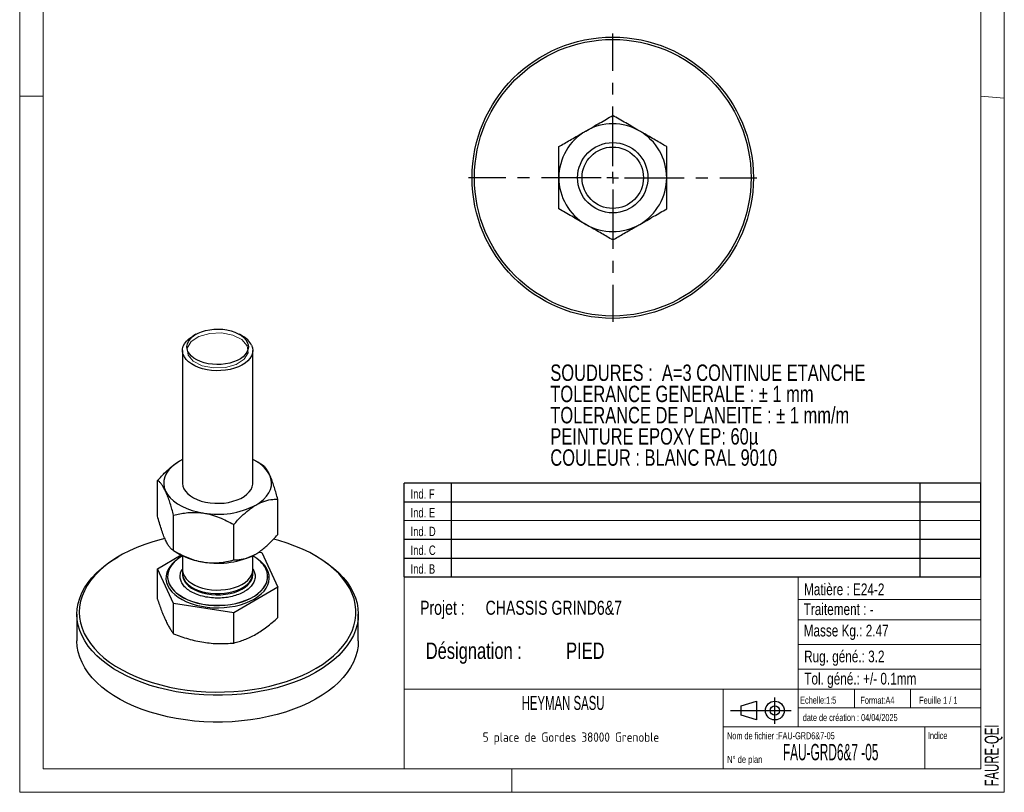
# Model space of a CAD drawing. Header units: millimetres. Extents: x 0 to 210, y 0 to 297.
# Tile 1 of 2: x 0 to 210, y 0 to 165. Entities that reach past the tile are written whole.
import ezdxf

# ---------------------------------------------------------------- set-up
doc = ezdxf.new("R2010")
doc.units = ezdxf.units.MM
doc.linetypes.add('CENTERX2', pattern=[20.32, 12.7, -2.54, 2.54, -2.54])
doc.layers.add('NOTES', color=6, linetype='Continuous')
doc.layers.add('TRAIT-MIXTES', color=3, linetype='CENTERX2')
doc.layers.add('TRAIT-FORT', color=4, linetype='Continuous', lineweight=25)
doc.styles.add('SLDTEXTSTYLE0', font='TXT', dxfattribs={"width": 0.75})
doc.styles.add('SLDTEXTSTYLE1', font='TXT', dxfattribs={"width": 0.605})
doc.styles.add('SLDTEXTSTYLE2', font='TXT', dxfattribs={"width": 0.692308})
doc.styles.add('SLDTEXTSTYLE3', font='TXT', dxfattribs={"width": 0.7})
doc.styles.add('SLDTEXTSTYLE4', font='TXT', dxfattribs={"width": 0.54034})
doc.styles.add('SLDTEXTSTYLE5', font='ISOCP3', dxfattribs={"width": 0.96})

# ---------------------------------------------------------------- blocks, each defined once
blk = doc.blocks.new('Bloc2')
for p, q in [((2.32, 3.8), (5.55, 4.8)), ((5.55, 4.8), (5.55, 0.8)), ((9.48, 0), (9.48, 5.6)), ((0, 2.8), (12.98, 2.8)), ((2.32, 1.8), (2.32, 3.8)), ((5.55, 0.8), (2.32, 1.8))]:
    blk.add_line(p, q)
for radius in [2, 1]:
    blk.add_circle((9.48, 2.8), radius)
blk = doc.blocks.new('TAB MODIFS')
for p, q in [((123, 20), (0, 20)), ((0, 0), (0, 20)), ((10, 20), (10, 0)), ((110, 20), (110, 0)), ((123, 0), (123, 20)), ((0, 16), (123, 16)), ((0, 8), (123, 8)), ((0, 4), (123, 4)), ((0, 0), (123, 0))]:
    blk.add_line(p, q)
at = {"color": 7, "linetype": 'Continuous', "lineweight": 18}
blk.add_line((0, 12), (123, 12), dxfattribs=at)
at = {"color": 7}
for tag in ['AUTOATTR0', 'AUTOATTR1', 'AUTOATTR2', 'AUTOATTR3', 'AUTOATTR4', 'AUTOATTR5', 'AUTOATTR6', 'AUTOATTR7', 'AUTOATTR8', 'AUTOATTR9']:
    blk.add_attdef(tag, (0, 0), '', height=1, dxfattribs=at)
at = {"layer": 'NOTES', "color": 211, "char_height": 2, "attachment_point": 1, "style": 'SLDTEXTSTYLE0'}
for s, insert in [('Ind. F', (1.36, 18.66)), ('Ind. E', (1.36, 14.66)), ('Ind. D', (1.36, 10.66)), ('Ind. C', (1.36, 6.66)), ('Ind. B', (1.36, 2.66))]:
    blk.add_mtext(s, dxfattribs=dict(at, insert=insert))
blk = doc.blocks.new('SW_NOTE_0')
at = {"layer": 'NOTES', "color": 0, "char_height": 3.5, "attachment_point": 1, "style": 'SLDTEXTSTYLE0'}
for s, insert in [('SOUDURES :  A=3 CONTINUE ETANCHE', (0, 4.51)), ('TOLERANCE GENERALE : ± 1 mm', (0, -0.01)), ('TOLERANCE DE PLANEITE : ± 1 mm/m', (0, -4.54)), ('PEINTURE EPOXY EP: 60µ', (0, -9.07)), ('COULEUR : BLANC RAL 9010', (0, -13.59))]:
    blk.add_mtext(s, dxfattribs=dict(at, insert=insert))
blk = doc.blocks.new('SW_NOTE_1')
at = {"layer": 'NOTES', "color": 0, "char_height": 3.5, "attachment_point": 1, "style": 'SLDTEXTSTYLE0'}
for s, insert in [('Désignation :', (0, 4.51)), ('PIED', (29.93, 4.51))]:
    blk.add_mtext(s, dxfattribs=dict(at, insert=insert))
blk = doc.blocks.new('SW_NOTE_2')
at = {"layer": 'NOTES', "color": 0, "char_height": 3, "attachment_point": 1, "style": 'SLDTEXTSTYLE0'}
for s, insert in [('Projet :', (0, 3.87)), ('CHASSIS GRIND6&7', (13.98, 3.87))]:
    blk.add_mtext(s, dxfattribs=dict(at, insert=insert))
blk = doc.blocks.new('SW_NOTE_3')
at = {"layer": 'NOTES', "color": 0, "insert": (20.94, 2.58), "char_height": 2, "attachment_point": 2, "style": 'SLDTEXTSTYLE5'}
blk.add_mtext('5 place de Gordes 38000 Grenoble', dxfattribs=at)
blk = doc.blocks.new('SW_CENTERMARKSYMBOL_0')
at = {"layer": 'TRAIT-MIXTES', "color": 0}
for p, q in [((0, 2.5), (0, 30.75)), ((-2.5, 0), (-30.75, 0)), ((0, 0), (-1.25, 0)), ((0, 0), (0, 1.25)), ((0, 0), (0, -1.25)), ((0, 0), (1.25, 0)), ((2.5, 0), (30.75, 0)), ((0, -2.5), (0, -30.75))]:
    blk.add_line(p, q, dxfattribs=at)

msp = doc.modelspace()

# ---------------------------------------------------------------- linework, layer by layer
at = {"lineweight": 18}
for p, q in [((-0.0171, 297), (-0.0171, 0)), ((209.9829, 297), (209.9829, 0)), ((5, 291.6268), (5, 148.5091)), ((205, 291.6268), (204.9999, 5.0001)), ((-0.0171, 148.5091), (5, 148.5091)), ((5, 148.5091), (5, 5.0001)), ((205, 148.5184), (209.9829, 148.1054)), ((5, 67.6922), (5, 5.0001)), ((81.9999, 46.0001), (81.9999, 5.0001)), ((204.9999, 46.0001), (81.9999, 46.0001)), ((165.9999, 46.0001), (165.9999, 14.0001)), ((204.9999, 46.0001), (204.9999, 5.0001)), ((165.9999, 41.1141), (204.9999, 41.1141)), ((165.9999, 36.7981), (204.9999, 36.7981)), ((165.9999, 31.553), (204.9999, 31.553)), ((165.9999, 26.2649), (204.9999, 26.2649)), ((81.9999, 22.0001), (204.9999, 22.0001)), ((149.9999, 22.0001), (149.9999, 5.0001)), ((177.9999, 22.0001), (177.9999, 18.0001)), ((189.9999, 22.0001), (189.9999, 18.0001)), ((165.9999, 18.0001), (204.9999, 18.0001)), ((149.9999, 14.0001), (204.9999, 14.0001)), ((192.9999, 14.0001), (192.9999, 5.0001)), ((5, 5.0001), (204.9999, 5.0001)), ((81.9999, 5.0001), (204.9999, 5.0001)), ((104.9829, 0), (104.9829, 5.0001)), ((-0.0171, 0), (209.9829, 0))]:
    msp.add_line(p, q, dxfattribs=at)
at = {"lineweight": 18, "flags": 128}
msp.add_lwpolyline([(48.519, 95.2511), (48.6859, 93.7813), (47.8657, 92.3865), (46.1834, 91.279), (43.8949, 90.6275), (41.3488, 90.5312), (38.9326, 91.0047), (37.0142, 91.9759), (35.8857, 93.297), (35.7188, 94.7668), (36.539, 96.1616), (38.2214, 97.2691), (40.5098, 97.9206), (43.056, 98.0169), (45.4721, 97.5435), (47.3905, 96.5722), (48.519, 95.2511)], dxfattribs=at)
at = {"layer": 'TRAIT-FORT', "lineweight": 25}
for p, q in [((37.5681, 97.7219), (36.8982, 97.3351)), ((47.5065, 97.3351), (46.8367, 97.7219)), ((34.7024, 94.2741), (34.7024, 65.9786)), ((49.7024, 65.9786), (49.7024, 94.2741)), ((34.7024, 71.0113), (34.0706, 70.673)), ((51.5936, 69.9456), (50.3354, 70.6722)), ((29.3758, 58.9636), (29.3758, 66.51)), ((55.029, 54.9955), (55.029, 62.5419)), ((32.8127, 51.559), (32.8127, 59.1054)), ((45.6392, 49.5749), (45.6392, 57.1213)), ((21.3393, 50.4604), (20.9857, 50.2562)), ((29.3758, 47.7125), (34.4333, 50.6321)), ((32.812, 51.5594), (34.0693, 50.8333)), ((34.7024, 50.4942), (34.7024, 47.484)), ((49.7024, 47.484), (49.7024, 50.4942)), ((50.9746, 51.2445), (51.5921, 51.149)), ((51.5921, 51.149), (55.029, 43.7443)), ((63.419, 50.2562), (63.0654, 50.4604)), ((32.8127, 40.3078), (29.3758, 47.7125)), ((29.3758, 41.2431), (29.3758, 47.7125)), ((34.7024, 46.7106), (34.7024, 46.4633)), ((34.7024, 46.4633), (34.7043, 46.3657)), ((49.7024, 47.6063), (49.9298, 47.2503)), ((49.7024, 46.4633), (49.7024, 46.7106)), ((31.5274, 46.055), (31.5274, 46.0142)), ((52.8774, 46.0142), (52.8774, 46.055)), ((55.029, 43.7443), (45.6392, 38.3238)), ((55.029, 37.275), (55.029, 43.7443)), ((45.6392, 38.3238), (32.8127, 40.3078)), ((32.8127, 33.8385), (32.8127, 40.3078)), ((12.2024, 38.0121), (12.2024, 32.2963)), ((45.6392, 31.8544), (45.6392, 38.3238)), ((72.2024, 32.2963), (72.2024, 38.0121))]:
    msp.add_line(p, q, dxfattribs=at)
at = {"layer": 'TRAIT-FORT', "lineweight": 25, "flags": 128}
for points in [[(35.8728, 94.0684), (35.6959, 94.5984), (35.6514, 95.1375), (35.7403, 95.6748), (35.9607, 96.1993), (36.3082, 96.7004), (36.7757, 97.1678), (37.3536, 97.5921), (38.0303, 97.9645), (38.7918, 98.2776), (39.6229, 98.5249), (40.5064, 98.7014), (41.4244, 98.8036), (42.3583, 98.8293), (43.289, 98.778), (44.1976, 98.6507), (45.0656, 98.4501), (45.8753, 98.1803), (46.6102, 97.8466), (47.2554, 97.456), (47.7977, 97.0163), (48.2261, 96.5366), (48.5319, 96.0266), (48.7088, 95.4966), (48.7533, 94.9575), (48.6645, 94.4202), (48.444, 93.8957), (48.0966, 93.3946), (47.6291, 92.9272), (47.0511, 92.5029), (46.3745, 92.1304), (45.6129, 91.8174), (44.7819, 91.57), (43.8984, 91.3935), (42.9803, 91.2914), (42.0464, 91.2657), (41.1157, 91.317), (40.2071, 91.4442), (39.3392, 91.6448), (38.5295, 91.9147), (37.7946, 92.2483), (37.1494, 92.639), (36.6071, 93.0786), (36.1786, 93.5584), (35.8728, 94.0684)], [(49.4468, 95.3947), (49.6409, 94.8272), (49.7023, 94.2499), (49.6298, 93.6731), (49.4247, 93.1069), (49.0908, 92.5616), (48.634, 92.0469), (48.0624, 91.5719), (47.3862, 91.1451), (46.6175, 90.7741), (45.77, 90.4656), (44.8589, 90.2251), (43.9004, 90.0568), (42.9115, 89.9638), (41.91, 89.9477), (40.9137, 90.0088), (39.9404, 90.146), (39.0075, 90.3569), (38.1316, 90.6377), (37.3283, 90.9833), (36.612, 91.3877), (35.9955, 91.8436), (35.4897, 92.3429), (35.1038, 92.8766), (34.8445, 93.4353), (34.7164, 94.0089), (34.722, 94.5873), (34.8611, 95.1601), (35.1312, 95.7171), (35.5274, 96.2483), (36.0428, 96.7443), (36.6681, 97.1962), (36.8982, 97.3351)], [(34.0706, 70.673), (33.1816, 70.0963), (32.4145, 69.4638), (31.7798, 68.7843), (31.2861, 68.0668), (30.94, 67.3211), (30.7461, 66.5572), (30.7072, 65.7855), (30.8238, 65.0165), (31.0942, 64.2604)], [(50.3341, 61.2843), (51.2232, 61.861), (51.9902, 62.4934), (52.6249, 63.1729), (53.1187, 63.8904), (53.4648, 64.6361), (53.6586, 65.4), (53.6975, 66.1717), (53.581, 66.9408), (53.3105, 67.6969)], [(34.7024, 65.9786), (34.7034, 65.9063), (34.787, 65.3299), (35.003, 64.7651), (35.3474, 64.222), (35.8141, 63.7102), (36.3949, 63.2389), (37.0792, 62.8165), (37.855, 62.4505), (38.7084, 62.1475), (39.6241, 61.9128), (40.5859, 61.7507), (41.5765, 61.6641), (42.5782, 61.6544), (43.5732, 61.7219), (44.5438, 61.8654), (45.4726, 62.0822), (46.3431, 62.3686), (47.1396, 62.7194), (47.8481, 63.1284), (48.4558, 63.5883), (48.9519, 64.0908), (49.3275, 64.6269), (49.576, 65.1872), (49.693, 65.7617), (49.7024, 65.9786)], [(31.0942, 64.2604), (31.5149, 63.5275), (32.0801, 62.8278), (32.7821, 62.1708), (33.6116, 61.5652), (34.5572, 61.0193), (35.6062, 60.5404), (36.7445, 60.1351), (37.9565, 59.8089), (39.226, 59.566)], [(30.9447, 54.1616), (30.1678, 53.9688), (28.377, 53.4643), (26.6492, 52.8912), (24.9924, 52.252), (23.4142, 51.5498), (21.9217, 50.7876), (20.5217, 49.969), (19.2206, 49.0977), (18.0244, 48.1777), (16.9385, 47.2131), (15.9679, 46.2085), (15.117, 45.1683), (14.3897, 44.0973), (13.7892, 43.0004), (13.3185, 41.8826), (12.9795, 40.749), (12.7738, 39.6048), (12.7024, 38.4552), (12.7657, 37.3055), (12.9632, 36.1608), (13.2941, 35.0264), (13.757, 33.9075), (14.3496, 32.8092), (15.0694, 31.7365)], [(15.0694, 31.7365), (15.9129, 30.6944), (16.8764, 29.6874), (17.9554, 28.7203), (19.1451, 27.7975), (20.44, 26.9231), (21.8341, 26.1012), (23.3212, 25.3355), (24.8945, 24.6295), (26.5467, 23.9864), (28.2704, 23.4092), (30.0576, 22.9005), (31.9003, 22.4626), (33.7899, 22.0975), (35.718, 21.8069), (37.6756, 21.5921), (39.6539, 21.4541), (41.6438, 21.3934), (43.6362, 21.4105), (45.6221, 21.5052), (47.5924, 21.6771), (49.5382, 21.9253), (51.4504, 22.2489), (53.3204, 22.6462), (55.1398, 23.1155), (56.9001, 23.6546), (58.5933, 24.2611), (60.2117, 24.9322), (61.748, 25.6648), (63.1951, 26.4556), (64.5464, 27.3011), (65.7957, 28.1973), (66.9374, 29.1401), (67.9662, 30.1252), (68.8775, 31.1482), (69.6671, 32.2044), (70.3313, 33.289), (70.8673, 34.3969), (71.2724, 35.5233), (71.5449, 36.6628), (71.6834, 37.8104), (71.6875, 38.9607), (71.5571, 40.1086), (71.2927, 41.2488), (70.8955, 42.376), (70.3675, 43.4853), (69.7109, 44.5714), (68.9289, 45.6294), (68.0248, 46.6546), (67.003, 47.6421), (65.868, 48.5877), (64.625, 49.4868), (63.2797, 50.3354), (61.8383, 51.1296), (60.3072, 51.8659), (58.6935, 52.5408), (57.0046, 53.1513), (55.2482, 53.6946), (54.1247, 53.9976)], [(34.7024, 50.4404), (34.377, 50.2466), (33.6133, 49.7145), (32.9576, 49.1363), (32.4181, 48.5194), (32.0016, 47.8715), (31.7135, 47.2007), (31.5572, 46.5156), (31.5348, 45.8246), (31.6466, 45.1366), (31.8911, 44.46), (32.2653, 43.8036), (32.7644, 43.1755), (33.3823, 42.5835), (34.111, 42.0353), (34.9415, 41.5376), (35.8633, 41.0967), (36.8649, 40.7181), (37.9335, 40.4067), (39.0559, 40.1663), (40.2178, 39.9999), (41.4046, 39.9097), (42.6015, 39.8968), (43.7934, 39.9613), (44.9653, 40.1025), (46.1024, 40.3185), (47.1905, 40.6066), (48.2158, 40.9633), (49.1655, 41.384), (50.0277, 41.8634), (50.7915, 42.3956), (51.4472, 42.9738), (51.9867, 43.5907), (52.4031, 44.2386), (52.6913, 44.9093), (52.8475, 45.5945), (52.8699, 46.2855), (52.7581, 46.9735), (52.5136, 47.65), (52.5136, 47.65)], [(14.6095, 31.215), (13.8847, 32.2941), (13.2863, 33.3988), (12.8171, 34.524), (12.4792, 35.6649), (12.274, 36.8162), (12.2025, 37.9729), (12.2649, 39.1297), (12.4611, 40.2816), (12.7901, 41.4233), (13.2504, 42.5498), (13.8401, 43.656), (14.5564, 44.737), (15.3962, 45.7879), (16.3558, 46.8042), (17.4307, 47.7812), (18.6163, 48.7145), (19.9073, 49.6), (20.9857, 50.2562)], [(63.419, 50.2562), (64.4063, 49.6582), (65.7042, 48.7761), (66.8971, 47.8459), (67.9797, 46.8717), (68.9472, 45.858), (69.7953, 44.8092), (70.5201, 43.7301), (71.1184, 42.6254), (71.5876, 41.5002), (71.9256, 40.3593), (72.1308, 39.208), (72.2023, 38.0513), (72.1398, 36.8945), (71.9437, 35.7426), (71.6147, 34.6009), (71.1543, 33.4745), (70.5647, 32.3682), (69.8483, 31.2872), (69.0085, 30.2363), (68.049, 29.22), (66.974, 28.243), (65.7884, 27.3097), (64.4975, 26.4242), (63.107, 25.5904), (61.6231, 24.8121), (60.0524, 24.0927), (58.4021, 23.4355), (56.6794, 22.8434), (54.892, 22.3191), (53.048, 21.8648), (51.1555, 21.4827), (49.2231, 21.1744), (47.2593, 20.9413), (45.2729, 20.7844), (43.2728, 20.7045), (41.2679, 20.7019), (39.2671, 20.7766), (37.2795, 20.9282), (35.3139, 21.1562), (33.379, 21.4595), (31.4836, 21.8366), (29.636, 22.2861), (27.8446, 22.8057), (26.1172, 23.3933), (24.4617, 24.0462), (22.8855, 24.7614), (21.3955, 25.5358), (19.9985, 26.366), (18.7006, 27.2481), (17.5077, 28.1784), (16.425, 29.1525), (15.4575, 30.1662), (14.6095, 31.215), (14.6095, 31.215)], [(33.6805, 49.7665), (33.2297, 49.4267), (32.5794, 48.8345), (32.0459, 48.2045), (31.6357, 47.5445), (31.3538, 46.8624), (31.2035, 46.1666), (31.1868, 45.4654), (31.3038, 44.7674), (31.553, 44.0811)], [(31.553, 44.0811), (31.9316, 43.4148), (32.4348, 42.7766), (33.0566, 42.1742), (33.7894, 41.615), (34.6243, 41.1057), (35.5512, 40.6525), (36.5588, 40.2609), (37.635, 39.9357), (38.7666, 39.6808), (39.9399, 39.4993), (41.1406, 39.3934), (42.3543, 39.3644), (43.5661, 39.4127), (44.7613, 39.5376), (45.9255, 39.7377), (47.0445, 40.0105), (48.1047, 40.3527), (49.0933, 40.7602), (49.9982, 41.228), (50.8085, 41.7504), (51.5143, 42.3211), (52.1071, 42.9331), (52.5797, 43.5791), (52.9263, 44.2512), (53.1427, 44.9412), (53.2263, 45.6407), (53.1761, 46.3413), (52.9927, 47.0345), (52.6783, 47.7119), (52.2368, 48.3651), (51.6734, 48.9864), (50.9951, 49.5681), (50.7242, 49.7665)], [(34.7024, 47.484), (34.7164, 47.2189), (34.8445, 46.6452), (35.1038, 46.0865), (35.4897, 45.5528), (35.9955, 45.0535), (36.612, 44.5976), (37.3283, 44.1932), (38.1316, 43.8476), (39.0075, 43.5668), (39.9404, 43.3559), (40.9137, 43.2187), (41.91, 43.1576), (42.9115, 43.1737), (43.9004, 43.2667), (44.8589, 43.435), (45.77, 43.6756), (46.6175, 43.984), (47.3862, 44.355), (48.0624, 44.7818), (48.634, 45.2568), (49.0908, 45.7715), (49.4247, 46.3169), (49.6298, 46.883), (49.7023, 47.4599), (49.7024, 47.484)], [(34.7043, 46.3657), (34.7164, 46.1982), (34.8445, 45.6245), (35.1038, 45.0659), (35.4897, 44.5321), (35.9955, 44.0329), (36.612, 43.577), (37.3283, 43.1726), (38.1316, 42.8269), (39.0075, 42.5461), (39.9404, 42.3352), (40.9137, 42.198), (41.91, 42.1369), (42.9115, 42.153), (43.9004, 42.2461), (44.8589, 42.4143), (45.77, 42.6549), (46.6175, 42.9634), (47.3862, 43.3343), (48.0624, 43.7611), (48.634, 44.2361), (49.0908, 44.7509), (49.4247, 45.2962), (49.6298, 45.8623), (49.7023, 46.4392), (49.7024, 46.4633)], [(34.7324, 47.0973), (34.7053, 46.59), (34.8, 46.0142), (35.0268, 45.4508), (35.3817, 44.91), (35.8583, 44.4012), (36.4481, 43.9337), (37.1406, 43.5157), (37.9234, 43.1547), (38.7826, 42.8572), (39.7028, 42.6284), (40.6676, 42.4725), (41.6598, 42.3922), (42.6616, 42.389), (43.6553, 42.4629), (44.6231, 42.6126), (45.5476, 42.8354), (46.4125, 43.1274), (47.2022, 43.4833), (47.9027, 43.8968), (48.5015, 44.3606), (48.9879, 44.8662), (49.3532, 45.4048), (49.5908, 45.9666), (49.6967, 46.5418), (49.6724, 47.0973)], [(31.5274, 46.0142), (31.5348, 45.7838), (31.6466, 45.0957), (31.8911, 44.4192), (32.2653, 43.7628), (32.7644, 43.1346), (33.3823, 42.5427), (34.111, 41.9945), (34.9415, 41.4967), (35.8633, 41.0558), (36.8649, 40.6773), (37.9335, 40.3658), (39.0559, 40.1254), (40.2178, 39.9591), (41.4046, 39.8689), (42.6015, 39.856), (43.7934, 39.9205), (44.9653, 40.0616), (46.1024, 40.2777), (47.1905, 40.5658), (48.2158, 40.9225), (49.1655, 41.3432), (50.0277, 41.8226), (50.7915, 42.3548), (51.4472, 42.9329), (51.9867, 43.5499), (52.4031, 44.1978), (52.6913, 44.8685), (52.8475, 45.5537), (52.8774, 46.0142)], [(72.2024, 32.2963), (72.1398, 31.1787), (71.9437, 30.0269), (71.6147, 28.8851), (71.1543, 27.7587), (70.5647, 26.6525), (69.8483, 25.5715), (69.0085, 24.5205), (68.049, 23.5042), (66.974, 22.5273), (65.7884, 21.5939), (64.4975, 20.7084), (63.107, 19.8746), (61.6231, 19.0963), (60.0524, 18.3769), (58.4021, 17.7197), (56.6794, 17.1276), (54.892, 16.6033), (53.048, 16.1491), (51.1555, 15.7669), (49.2231, 15.4586), (47.2593, 15.2255), (45.2729, 15.0686), (43.2728, 14.9887), (41.2679, 14.9861), (39.2671, 15.0608), (37.2795, 15.2124), (35.3139, 15.4404), (33.379, 15.7437), (31.4836, 16.1208), (29.636, 16.5703), (27.8446, 17.0899), (26.1172, 17.6775), (24.4617, 18.3304), (22.8855, 19.0456), (21.3955, 19.82), (19.9985, 20.6502), (18.7006, 21.5323), (17.5077, 22.4626), (16.425, 23.4367), (15.4575, 24.4504), (14.6095, 25.4992), (13.8847, 26.5783), (13.2863, 27.683), (12.8171, 28.8082), (12.4792, 29.9491), (12.274, 31.1004), (12.2025, 32.2571), (12.2024, 32.2963)]]:
    msp.add_lwpolyline(points, dxfattribs=at)
at = {"layer": 'TRAIT-FORT', "lineweight": 25}
for radius in [30, 29.5, 7.5, 6.5528]:
    msp.add_circle((126.4706, 131.1198), radius, dxfattribs=at)
for centre, radius, start, end in [((126.4706, 131.1198), 11.5, 120, 180), ((126.4706, 131.1198), 11.5, 60, 120), ((126.4706, 131.1198), 11.5, 0, 60), ((126.4706, 131.1198), 11.5, 180, 240), ((126.4706, 131.1198), 11.5, 300, 0), ((126.4706, 131.1198), 11.5, 240, 300), ((45.36, 93.2485), 4.616, 27.706191, 62.289266), ((46.542, 63.9497), 7.7365, 28.969568, 65.88955), ((42.2173, 76.9926), 17.6815, 260.259843, 297.326235), ((41.2179, 63.6835), 14.7047, 240.91276, 262.214617), ((42.2173, 66.5409), 17.6815, 260.259843, 297.326235), ((46.5856, 44.4888), 6.7183, 28.069103, 62.358887)]:
    msp.add_arc(centre, radius, start, end, dxfattribs=at)
for points, knots in [([(120.7206, 141.0791), (121.2206, 141.3678), (122.2311, 141.9512), (123.7018, 142.8003), (125.1239, 143.6214), (126.0204, 144.1389), (126.4706, 144.3989)], [0, 0, 0, 0, 0.249577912, 0.504364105, 0.751046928, 1, 1, 1, 1]), ([(132.2206, 141.0791), (131.7206, 141.3678), (130.7102, 141.9512), (129.2395, 142.8003), (127.8174, 143.6214), (126.9209, 144.1389), (126.4706, 144.3989)], [0, 0, 0, 0, 0.249577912, 0.504364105, 0.751046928, 1, 1, 1, 1]), ([(114.9706, 137.7594), (115.3611, 137.9848), (116.142, 138.4356), (117.3732, 139.1465), (118.6588, 139.8888), (119.788, 140.5407), (120.4798, 140.9401), (120.7206, 141.0791)], [0, 0, 0, 0, 0.21616378, 0.43222863, 0.65446076, 0.87969218, 1, 1, 1, 1]), ([(137.9706, 137.7594), (137.5801, 137.9848), (136.7993, 138.4356), (135.5681, 139.1465), (134.2824, 139.8888), (133.1533, 140.5407), (132.4615, 140.9401), (132.2206, 141.0791)], [0, 0, 0, 0, 0.21616378, 0.43222863, 0.65446076, 0.87969218, 1, 1, 1, 1]), ([(114.9706, 131.1198), (114.9706, 131.2363), (114.9706, 131.76), (114.9706, 132.6896), (114.9706, 133.9071), (114.9706, 135.1117), (114.9706, 136.4088), (114.9706, 137.2746), (114.9706, 137.7594)], [0, 0, 0, 0, 0.050362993, 0.226536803, 0.402757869, 0.585224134, 0.767757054, 1, 1, 1, 1]), ([(137.9706, 131.1198), (137.9706, 131.2363), (137.9706, 131.76), (137.9706, 132.6896), (137.9706, 133.9071), (137.9706, 135.1117), (137.9706, 136.4088), (137.9706, 137.2746), (137.9706, 137.7594)], [0, 0, 0, 0, 0.05036299, 0.2265368, 0.40275787, 0.58522413, 0.76775705, 1, 1, 1, 1]), ([(114.9706, 124.4803), (114.9706, 124.8658), (114.9706, 125.6382), (114.9706, 127.106), (114.9706, 128.5703), (114.9706, 130.0119), (114.9706, 130.7495), (114.9706, 131.1198)], [0, 0, 0, 0, 0.18502744, 0.37076507, 0.68100641, 0.83982425, 1, 1, 1, 1]), ([(137.9706, 124.4803), (137.9706, 124.8658), (137.9706, 125.6382), (137.9706, 127.106), (137.9706, 128.5703), (137.9706, 130.0119), (137.9706, 130.7495), (137.9706, 131.1198)], [0, 0, 0, 0, 0.185027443, 0.370765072, 0.681006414, 0.83982425, 1, 1, 1, 1]), ([(120.7206, 121.1606), (120.2206, 121.4492), (119.2102, 122.0326), (117.7395, 122.8817), (116.3174, 123.7028), (115.4209, 124.2203), (114.9706, 124.4803)], [0, 0, 0, 0, 0.24957791, 0.50436411, 0.75104693, 1, 1, 1, 1]), ([(132.2206, 121.1606), (132.7206, 121.4492), (133.7311, 122.0326), (135.2018, 122.8817), (136.6239, 123.7028), (137.5204, 124.2203), (137.9706, 124.4803)], [0, 0, 0, 0, 0.249577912, 0.504364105, 0.751046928, 1, 1, 1, 1]), ([(126.4706, 117.8408), (126.0801, 118.0662), (125.2993, 118.517), (124.0681, 119.2279), (122.7824, 119.9702), (121.6533, 120.6221), (120.9615, 121.0215), (120.7206, 121.1606)], [0, 0, 0, 0, 0.21616378, 0.43222863, 0.65446076, 0.87969218, 1, 1, 1, 1]), ([(126.4706, 117.8408), (126.8611, 118.0662), (127.642, 118.517), (128.8732, 119.2279), (130.1588, 119.9702), (131.288, 120.6221), (131.9798, 121.0215), (132.2206, 121.1606)], [0, 0, 0, 0, 0.21616378, 0.43222863, 0.65446076, 0.87969218, 1, 1, 1, 1]), ([(29.3758, 66.51), (29.6484, 66.8189), (30.1946, 67.4378), (31.2324, 68.5044), (32.2678, 69.4322), (33.2872, 70.1952), (33.8088, 70.5133), (34.0706, 70.673)], [0, 0, 0, 0, 0.18502744, 0.37076507, 0.68100641, 0.83982425, 1, 1, 1, 1]), ([(53.3105, 67.6969), (53.1611, 67.9981), (52.8591, 68.6068), (52.4196, 69.2301), (51.9946, 69.6835), (51.7267, 69.8586), (51.5921, 69.9465)], [0, 0, 0, 0, 0.249577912, 0.504364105, 0.751046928, 1, 1, 1, 1]), ([(55.029, 62.5419), (54.9123, 62.9695), (54.6789, 63.8245), (54.3109, 65.0458), (53.9267, 66.1949), (53.5893, 67.0771), (53.3825, 67.5368), (53.3105, 67.6969)], [0, 0, 0, 0, 0.21616378, 0.43222863, 0.65446076, 0.87969218, 1, 1, 1, 1]), ([(31.0942, 64.2604), (30.9448, 64.5616), (30.6428, 65.1703), (30.2033, 65.7936), (29.7783, 66.247), (29.5104, 66.4221), (29.3758, 66.51)], [0, 0, 0, 0, 0.24957791, 0.50436411, 0.75104693, 1, 1, 1, 1]), ([(32.8127, 59.1054), (32.696, 59.533), (32.4626, 60.388), (32.0947, 61.6093), (31.7104, 62.7584), (31.373, 63.6406), (31.1662, 64.1003), (31.0942, 64.2604)], [0, 0, 0, 0, 0.21616378, 0.43222863, 0.65446076, 0.87969218, 1, 1, 1, 1]), ([(45.6392, 57.1213), (45.9118, 57.4302), (46.458, 58.0491), (47.4959, 59.1157), (48.5313, 60.0435), (49.5506, 60.8065), (50.0722, 61.1246), (50.3341, 61.2843)], [0, 0, 0, 0, 0.185027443, 0.370765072, 0.681006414, 0.83982425, 1, 1, 1, 1]), ([(50.3341, 61.2843), (50.4164, 61.3309), (50.7867, 61.5407), (51.4442, 61.854), (52.5978, 62.2719), (53.805, 62.5083), (54.6861, 62.5325), (55.029, 62.5419)], [0, 0, 0, 0, 0.050377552, 0.226602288, 0.402874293, 0.76768992, 1, 1, 1, 1]), ([(31.0942, 53.8087), (30.9448, 54.1513), (30.6428, 54.8438), (30.2033, 56.1145), (29.7783, 57.4924), (29.5104, 58.4717), (29.3758, 58.9636)], [0, 0, 0, 0, 0.24957791, 0.50436411, 0.75104693, 1, 1, 1, 1]), ([(32.8127, 59.1054), (33.2482, 59.2142), (34.1191, 59.4317), (35.4923, 59.6479), (36.9263, 59.7473), (38.1857, 59.7077), (38.9573, 59.6026), (39.226, 59.566)], [0, 0, 0, 0, 0.21616378, 0.43222863, 0.65446076, 0.87969218, 1, 1, 1, 1]), ([(39.226, 59.566), (39.7836, 59.4591), (40.9106, 59.2429), (42.551, 58.6654), (44.1371, 57.9578), (45.137, 57.401), (45.6392, 57.1213)], [0, 0, 0, 0, 0.249577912, 0.504364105, 0.751046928, 1, 1, 1, 1]), ([(50.3341, 50.8326), (50.4164, 50.881), (50.7867, 51.0988), (51.4442, 51.5445), (52.5978, 52.4585), (53.805, 53.6159), (54.6861, 54.6091), (55.029, 54.9955)], [0, 0, 0, 0, 0.05037755, 0.22660229, 0.40287429, 0.76768992, 1, 1, 1, 1]), ([(32.8127, 51.559), (32.696, 51.6343), (32.4626, 51.7848), (32.0947, 52.149), (31.7104, 52.6555), (31.373, 53.2274), (31.1662, 53.6585), (31.0942, 53.8087)], [0, 0, 0, 0, 0.21616378, 0.43222863, 0.65446076, 0.87969218, 1, 1, 1, 1]), ([(32.8127, 51.559), (33.2482, 51.3155), (34.1191, 50.8285), (35.4923, 50.1875), (36.9263, 49.6444), (38.1857, 49.2945), (38.9573, 49.1608), (39.226, 49.1143)], [0, 0, 0, 0, 0.21616378, 0.43222863, 0.65446076, 0.87969218, 1, 1, 1, 1]), ([(45.6392, 49.5749), (45.9118, 49.5808), (46.458, 49.5925), (47.4959, 49.7242), (48.5313, 49.9919), (49.5506, 50.4058), (50.0722, 50.6899), (50.3341, 50.8326)], [0, 0, 0, 0, 0.185027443, 0.370765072, 0.681006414, 0.83982425, 1, 1, 1, 1]), ([(39.226, 49.1143), (39.7836, 49.0488), (40.9106, 48.9163), (42.551, 48.9863), (44.1371, 49.2032), (45.137, 49.4507), (45.6392, 49.5749)], [0, 0, 0, 0, 0.24957791, 0.50436411, 0.75104693, 1, 1, 1, 1]), ([(34.475, 44.8597), (34.3724, 45.136), (34.1612, 45.7051), (34.2268, 46.5979), (34.4075, 47.2573), (34.6678, 47.5826), (34.7024, 47.6258)], [0, 0, 0, 0, 0.30004203, 0.61805646, 0.949292, 1, 1, 1, 1]), ([(49.9298, 47.2503), (50.031, 46.9744), (50.2395, 46.4059), (50.1955, 45.508), (49.8536, 44.5983), (49.1798, 43.7295), (48.3713, 43.0851), (47.6048, 42.6381), (46.7892, 42.2502), (45.6911, 41.8685), (44.2845, 41.5692), (42.8069, 41.4224), (41.2558, 41.4387), (39.6786, 41.6386), (38.1739, 42.0269), (37.0579, 42.4938), (36.2831, 42.9362), (35.6131, 43.4073), (34.9377, 44.0391), (34.6262, 44.5915), (34.475, 44.8597)], [0, 0, 0, 0, 0.0582484, 0.11998585, 0.18428997, 0.24995872, 0.31562747, 0.34781556, 0.38001415, 0.4417516, 0.5, 0.5582484, 0.61998585, 0.68428997, 0.74995872, 0.81562747, 0.84781556, 0.88001415, 0.9417516, 1, 1, 1, 1]), ([(29.3758, 41.2431), (29.5145, 40.8244), (29.7924, 39.9855), (30.2189, 38.8031), (30.6535, 37.6862), (30.947, 37.0308), (31.0942, 36.7021)], [0, 0, 0, 0, 0.247268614, 0.495362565, 0.746874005, 1, 1, 1, 1]), ([(31.0942, 36.7021), (31.2376, 36.4042), (31.5253, 35.8063), (31.9566, 35.0525), (32.3871, 34.3881), (32.6706, 34.0219), (32.8127, 33.8385)], [0, 0, 0, 0, 0.24649114, 0.49459325, 0.74679314, 1, 1, 1, 1]), ([(50.3341, 33.726), (50.7258, 33.9631), (51.5118, 34.4387), (52.6901, 35.2944), (53.8662, 36.2364), (54.6408, 36.9283), (55.029, 37.275)], [0, 0, 0, 0, 0.246491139, 0.494593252, 0.746793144, 1, 1, 1, 1]), ([(32.8127, 33.8385), (33.3303, 33.6385), (34.3674, 33.238), (35.9591, 32.7282), (37.581, 32.2967), (38.6765, 32.1043), (39.226, 32.0078)], [0, 0, 0, 0, 0.24726861, 0.49536257, 0.74687401, 1, 1, 1, 1]), ([(45.6392, 31.8544), (46.0182, 31.9533), (46.7774, 32.1514), (47.9426, 32.5605), (49.1299, 33.0653), (49.9319, 33.5053), (50.3341, 33.726)], [0, 0, 0, 0, 0.247268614, 0.495362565, 0.746874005, 1, 1, 1, 1]), ([(39.226, 32.0078), (39.761, 31.9359), (40.8347, 31.7918), (42.4443, 31.7182), (44.0509, 31.7328), (45.1091, 31.8138), (45.6392, 31.8544)], [0, 0, 0, 0, 0.24649114, 0.49459325, 0.74679314, 1, 1, 1, 1])]:
    msp.add_open_spline(points, degree=3, knots=knots, dxfattribs=at)

# ---------------------------------------------------------------- block references
for name, p in [('TAB MODIFS', (81.9935, 45.9899)), ('Bloc2', (151.5598, 14.6344))]:
    msp.add_blockref(name, p)
at = {"layer": 'NOTES'}
for name, p in [('SW_NOTE_0', (113.1556, 86.7601)), ('SW_NOTE_2', (85.3671, 37.0091)), ('SW_NOTE_1', (86.5923, 27.445)), ('SW_NOTE_3', (96.6254, 10.1914))]:
    msp.add_blockref(name, p, dxfattribs=at)
at = {"layer": 'TRAIT-MIXTES'}
msp.add_blockref('SW_CENTERMARKSYMBOL_0', (126.4706, 131.1198), dxfattribs=at)

# ---------------------------------------------------------------- texts
at = {"layer": 'NOTES'}
for s, insert, char_height, attachment_point, style in [('Matière : E24-2', (167.2664, 44.5552), 2.5, 1, 'SLDTEXTSTYLE0'), ('Traitement : -', (167.1954, 40.3178), 2.5, 1, 'SLDTEXTSTYLE0'), ('Masse Kg.: 2.47', (167.1954, 35.75), 2.5, 1, 'SLDTEXTSTYLE0'), ('Rug. géné.: 3.2', (167.2846, 30.2356), 2.5, 1, 'SLDTEXTSTYLE0'), ('Tol. géné.: +/- 0.1mm', (167.3235, 25.4994), 2.5, 1, 'SLDTEXTSTYLE0'), ('HEYMAN SASU', (115.8788, 20.5701), 3, 2, 'SLDTEXTSTYLE1'), ('Echelle:1:5', (166.4533, 20.4048), 1.5, 1, 'SLDTEXTSTYLE0'), ('Format:A4', (179.2892, 20.3802), 1.5, 1, 'SLDTEXTSTYLE0'), ('Feuille 1 / 1', (191.8063, 20.384), 1.5, 1, 'SLDTEXTSTYLE2'), ('date de création : 04/04/2025', (167.0088, 16.6948), 1.5, 1, 'SLDTEXTSTYLE0'), ('Nom de fichier :FAU-GRD6&7-05', (150.8523, 12.8154), 1.5, 1, 'SLDTEXTSTYLE0'), ('Indice', (193.6926, 12.8602), 1.5, 1, 'SLDTEXTSTYLE0'), ('FAU-GRD6&7 -05', (162.7559, 10.3295), 3.5, 1, 'SLDTEXTSTYLE4'), ('N° de plan', (150.878, 7.7651), 1.5, 1, 'SLDTEXTSTYLE3')]:
    msp.add_mtext(s, dxfattribs=dict(at, insert=insert, char_height=char_height, attachment_point=attachment_point, style=style))
at = {"layer": 'NOTES', "insert": (205.7959, 1.2564), "char_height": 3, "attachment_point": 1, "rotation": 90, "style": 'SLDTEXTSTYLE1'}
msp.add_mtext('FAURE-QEI', dxfattribs=at)

doc.saveas('drawing.dxf')
